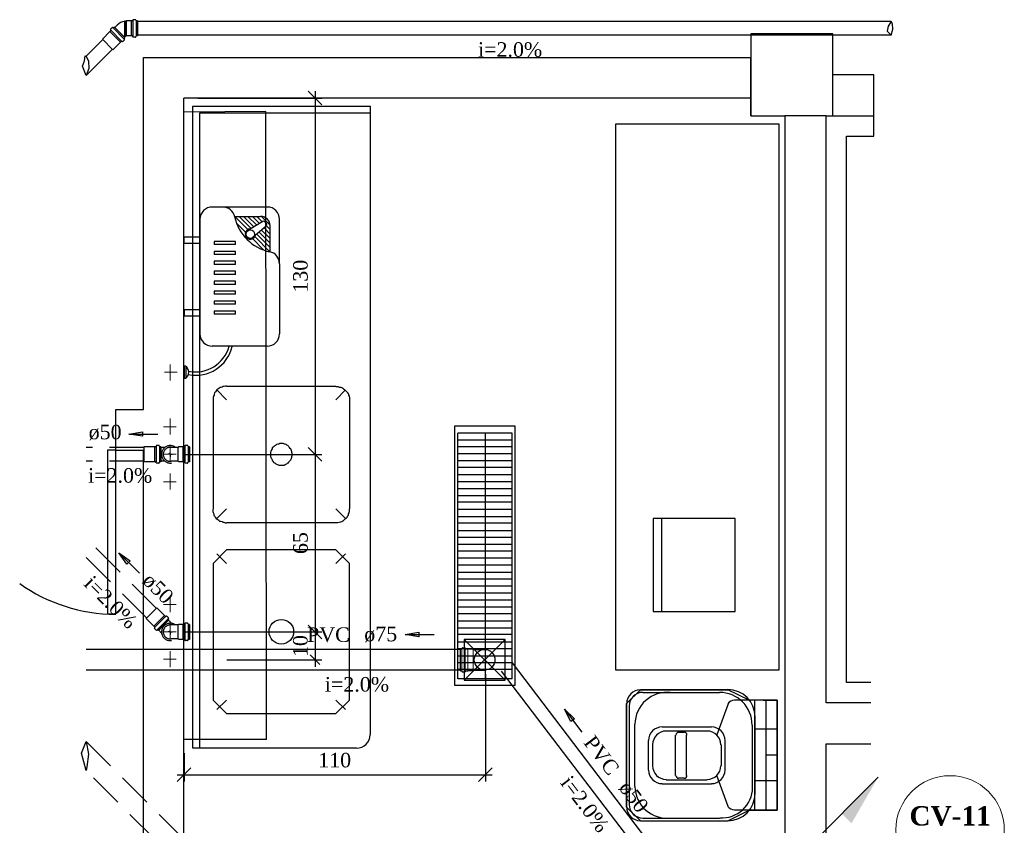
# Model space of a CAD drawing. Header units: millimetres. Extents: x 664 to 730045, y -4 to 80.
# Tile 35 of 78: x 676 to 690, y 53 to 65. Entities that reach past the tile are written whole.
import ezdxf

# ---------------------------------------------------------------- set-up
doc = ezdxf.new("R2010")
doc.units = ezdxf.units.MM
doc.header["$MEASUREMENT"] = 0
doc.linetypes.add('Dashed', pattern=[0.75, 0.5, -0.25])
doc.layers.add('4', color=5, linetype='Continuous')
for name, color, linetype, lineweight in [('CV-Colunas', 7, 'Continuous', 20), ('CV-Indicação coluna', 5, 'Continuous', 20), ('CV-Textos coluna', 7, 'Continuous', 20), ('Simbolos', 1, 'Continuous', 30), ('SIMBOLOS INT', 8, 'Continuous', 5), ('Simbolos_int', 1, 'Continuous', 30), ('TQ-Sentido tubo', 7, 'Continuous', 20), ('TQ-Seção tubo', 1, 'Continuous', 30), ('TQ-Textos tubo', 7, 'Continuous', 20)]:
    doc.layers.add(name, color=color, linetype=linetype, lineweight=lineweight)
doc.styles.add('TimesNewRoman', font='times.ttf')
doc.styles.add('TimesNewRomanN', font='timesbd.ttf')
doc.dimstyles.get("Standard").update_dxf_attribs({"dimtxt": 0.18, "dimasz": 0.18, "dimexe": 0.18, "dimexo": 0.0625, "dimgap": 0.09, "dimtad": 0, "dimtih": 1, "dimtoh": 1, "dimdec": 4, "dimzin": 0, "dimdsep": 46, "dimtxsty": 'Standard', "dimcen": 0.09, "dimadec": 0, "dimazin": 0, "dimtfac": 1, "dimtdec": 4, "dimtofl": 0, "dimtmove": 0, "dimatfit": 3, "dimfxl": 0, "dimtolj": 1, "dimtzin": 0, "dimarcsym": 0})
doc.dimstyles.new('UM_25.000000', dxfattribs={"dimtxt": 0.18, "dimasz": 0.2, "dimexe": 0.1, "dimexo": 0.2, "dimgap": 0, "dimtad": 1, "dimtih": 1, "dimtoh": 1, "dimdec": 1, "dimlfac": 25, "dimzin": 0, "dimdsep": 46, "dimtxsty": 'Standard', "dimblk": 'CLOSED', "dimblk1": 'CLOSED', "dimblk2": 'CLOSED', "dimcen": 0.09, "dimdle": 0.1, "dimadec": 1, "dimazin": 2, "dimtfac": 1, "dimtdec": 4, "dimtofl": 0, "dimtmove": 0, "dimatfit": 3, "dimldrblk": 'CLOSED', "dimfxl": 0, "dimtolj": 1, "dimarcsym": 0})

# ---------------------------------------------------------------- blocks, each defined once
blk = doc.blocks.new('_OBLIQUE')
at = {"color": 0, "linetype": 'ByBlock', "lineweight": -2}
blk.add_line((-0.5, -0.5), (0.5, 0.5), dxfattribs=at)
blk = doc.blocks.new('*D3')
at = {"color": 0, "linetype": 'Continuous', "lineweight": -2}
for p, q in [((680.243, 63.619), (680.243, 58.226)), ((678.533, 63.519), (680.343, 63.519)), ((678.333, 58.326), (680.343, 58.326))]:
    blk.add_line(p, q, dxfattribs=at)
at = {"layer": 'Defpoints', "color": 0}
for p in [(678.333, 63.519), (678.133, 58.326), (680.243, 58.326)]:
    blk.add_point(p, dxfattribs=at)
at = {"color": 0, "lineweight": -2, "xscale": 0.2, "yscale": 0.2, "zscale": 0.2}
for p, rotation in [((680.243, 63.519), 90), ((680.243, 58.326), 270)]:
    blk.add_blockref('_OBLIQUE', p, dxfattribs=dict(at, rotation=rotation))
at = {"color": 7, "insert": (680.031, 60.923), "char_height": 0.2118, "attachment_point": 5, "rotation": 90, "style": 'TimesNewRoman'}
blk.add_mtext('\\A1;130', dxfattribs=at)
blk = doc.blocks.new('*D4')
at = {"color": 0, "linetype": 'Continuous', "lineweight": -2}
for p, q in [((680.243, 58.426), (680.243, 55.637)), ((678.333, 58.326), (680.343, 58.326)), ((678.333, 55.737), (680.343, 55.737))]:
    blk.add_line(p, q, dxfattribs=at)
at = {"layer": 'Defpoints', "color": 0}
for p in [(678.133, 58.326), (678.133, 55.737), (680.243, 55.737)]:
    blk.add_point(p, dxfattribs=at)
at = {"color": 0, "lineweight": -2, "xscale": 0.2, "yscale": 0.2, "zscale": 0.2}
for p, rotation in [((680.243, 58.326), 90), ((680.243, 55.737), 270)]:
    blk.add_blockref('_OBLIQUE', p, dxfattribs=dict(at, rotation=rotation))
at = {"color": 7, "insert": (680.031, 57.032), "char_height": 0.2118, "attachment_point": 5, "rotation": 90, "style": 'TimesNewRoman'}
blk.add_mtext('\\A1;65', dxfattribs=at)
blk = doc.blocks.new('*D5')
at = {"color": 0, "linetype": 'Continuous', "lineweight": -2}
for p, q in [((682.725, 55.12), (682.725, 53.555)), ((678.333, 53.968), (678.333, 53.555)), ((678.233, 53.655), (682.825, 53.655))]:
    blk.add_line(p, q, dxfattribs=at)
at = {"layer": 'Defpoints', "color": 0}
for p in [(682.725, 55.32), (678.333, 54.168), (682.725, 53.655)]:
    blk.add_point(p, dxfattribs=at)
at = {"color": 0, "lineweight": -2, "xscale": 0.2, "yscale": 0.2, "zscale": 0.2, "rotation": 180}
blk.add_blockref('_OBLIQUE', (678.333, 53.655), dxfattribs=at)
at = {"color": 0, "lineweight": -2, "xscale": 0.2, "yscale": 0.2, "zscale": 0.2}
blk.add_blockref('_OBLIQUE', (682.725, 53.655), dxfattribs=at)
at = {"color": 7, "insert": (680.529, 53.867), "char_height": 0.2118, "attachment_point": 5, "rotation": 0.0057, "style": 'TimesNewRoman'}
blk.add_mtext('\\A1;110', dxfattribs=at)

msp = doc.modelspace()

# ---------------------------------------------------------------- hatches: boundary and pattern name
at = {"linetype": 'Continuous'}
msp.add_hatch(color=1, dxfattribs=at).paths.add_polyline_path([(678.2548, 54.1052), (677.7418, 54.1052), (678.2548, 54.1052), (678.2548, 54.1052)])
at = {"layer": 'CV-Colunas', "linetype": 'Continuous'}
msp.add_hatch(color=256, dxfattribs=at).paths.add_polyline_path([(687.9201, 53.0895), (688.0615, 52.948), (688.4505, 53.6198), (687.9201, 53.0895)])

# ---------------------------------------------------------------- linework, layer by layer
at = {"color": 7}
for p, q in [((687.7888, 64.4552), (686.5948, 64.4552)), ((686.5948, 64.4552), (686.5948, 63.4532)), ((687.7888, 63.6602), (687.7888, 64.4552)), ((677.7418, 58.9802), (677.7418, 64.1132)), ((677.7418, 64.1132), (686.5948, 64.1132)), ((686.5948, 63.2612), (686.5948, 64.1132)), ((688.3858, 63.8582), (687.7888, 63.8582)), ((688.3858, 62.9642), (688.3858, 63.8582)), ((687.7888, 63.2612), (687.7888, 63.6602)), ((678.3328, 48.3362), (678.3328, 63.5192)), ((686.5948, 63.5192), (678.3328, 63.5192)), ((686.5948, 63.4532), (686.5948, 63.2612)), ((681.0508, 63.3962), (678.4588, 63.3962)), ((678.4588, 63.3962), (678.4588, 54.0482)), ((681.0508, 63.3002), (678.5578, 63.3002)), ((678.5578, 63.3002), (678.5578, 54.0482)), ((681.0508, 54.2402), (681.0508, 63.3962)), ((686.5948, 63.2612), (687.0898, 63.2612)), ((687.0898, 63.2612), (687.0898, 48.1352)), ((687.6898, 63.2612), (687.0898, 63.2612)), ((687.6898, 54.7022), (687.6898, 63.2612)), ((687.6898, 63.2612), (688.3858, 63.2612)), ((687.9898, 55.0022), (687.9898, 62.9642)), ((687.9898, 62.9642), (688.3858, 62.9642)), ((677.3398, 58.3892), (677.3398, 58.9802)), ((677.3398, 58.9802), (677.7418, 58.9802)), ((683.1178, 58.6352), (682.3258, 58.6352)), ((682.3258, 55.0532), (682.3258, 58.6352)), ((682.7248, 55.0532), (682.7248, 58.6352)), ((683.1178, 55.0532), (683.1178, 58.6352)), ((683.1178, 58.5332), (682.3258, 58.5332)), ((683.1178, 58.4372), (682.3258, 58.4372)), ((677.3398, 58.3892), (677.7418, 58.3892)), ((677.7418, 47.5382), (677.7418, 58.3892)), ((683.1178, 58.3322), (682.3258, 58.3322)), ((683.1178, 58.2302), (682.3258, 58.2302)), ((683.1178, 58.1342), (682.3258, 58.1342)), ((683.1178, 58.0262), (682.3258, 58.0262)), ((683.1178, 57.9272), (682.3258, 57.9272)), ((683.1178, 57.8222), (682.3258, 57.8222)), ((683.1178, 57.7232), (682.3258, 57.7232)), ((683.1178, 57.6272), (682.3258, 57.6272)), ((683.1178, 57.5222), (682.3258, 57.5222)), ((683.1178, 57.4172), (682.3258, 57.4172)), ((683.1178, 57.3212), (682.3258, 57.3212)), ((686.3668, 57.3902), (685.1728, 57.3902)), ((685.1728, 57.3902), (685.1728, 56.0372)), ((685.2898, 57.3902), (685.2898, 56.0372)), ((686.3668, 56.0372), (686.3668, 57.3902)), ((683.1178, 57.2132), (682.3258, 57.2132)), ((683.1178, 57.1142), (682.3258, 57.1142)), ((683.1178, 57.0122), (682.3258, 57.0122)), ((683.1178, 56.9132), (682.3258, 56.9132)), ((683.1178, 56.8142), (682.3258, 56.8142)), ((683.1178, 56.7092), (682.3258, 56.7092)), ((683.1178, 56.6042), (682.3258, 56.6042)), ((683.1178, 56.5082), (682.3258, 56.5082)), ((683.1178, 56.4032), (682.3258, 56.4032)), ((683.1178, 56.3042), (682.3258, 56.3042)), ((683.1178, 56.1992), (682.3258, 56.1992)), ((683.1178, 56.1002), (682.3258, 56.1002)), ((683.1178, 56.0012), (682.3258, 56.0012)), ((685.1728, 56.0372), (686.3668, 56.0372)), ((683.1178, 55.8962), (682.3258, 55.8962)), ((683.1178, 55.7942), (682.3258, 55.7942)), ((683.1178, 55.6982), (682.3258, 55.6982)), ((683.1178, 55.5902), (682.3258, 55.5902)), ((682.4158, 55.0352), (683.0128, 55.6262)), ((683.0128, 55.0352), (682.4158, 55.6262)), ((683.1178, 55.4912), (682.3258, 55.4912)), ((683.1178, 55.3862), (682.3258, 55.3862)), ((683.1178, 55.2872), (682.3258, 55.2872)), ((683.1178, 55.1912), (682.3258, 55.1912)), ((683.1178, 55.0532), (682.3258, 55.0532)), ((688.3448, 55.0022), (687.9898, 55.0022)), ((684.9838, 54.8942), (686.2588, 54.8942)), ((685.0198, 54.8552), (686.1358, 54.8552)), ((684.7798, 53.9402), (684.7798, 54.6932)), ((686.2618, 54.6872), (686.0998, 54.2372)), ((686.5708, 54.7412), (686.3578, 54.7412)), ((686.7718, 54.7412), (686.5708, 54.7412)), ((686.6548, 53.1392), (686.6548, 54.7412)), ((686.7718, 54.7412), (686.9758, 54.7412)), ((686.8168, 53.1392), (686.8168, 54.7412)), ((686.9758, 54.7412), (686.9758, 53.1392)), ((686.9758, 54.7412), (686.9758, 54.3182)), ((688.3448, 54.7022), (687.6898, 54.7022)), ((684.8248, 53.9402), (684.8248, 54.6572)), ((684.9058, 53.9402), (684.9058, 54.3932)), ((686.6548, 54.4982), (686.6548, 53.3822)), ((685.3018, 54.3542), (686.0188, 54.3542)), ((685.3618, 54.2972), (685.9588, 54.2972)), ((685.6228, 54.2732), (685.5418, 54.2732)), ((686.6128, 54.3782), (686.6128, 53.4632)), ((686.9758, 54.3182), (686.6548, 54.3182)), ((685.1008, 53.9402), (685.1008, 54.1532)), ((685.4968, 53.6432), (685.4968, 54.2342)), ((685.6588, 53.6432), (685.6588, 54.2342)), ((686.2138, 54.1532), (686.2138, 53.7242)), ((687.6898, 54.1052), (688.3448, 54.1052)), ((687.6898, 48.1352), (687.6898, 54.1052)), ((678.4588, 54.0482), (680.8468, 54.0482)), ((685.1638, 53.9402), (685.1638, 54.0932)), ((686.1598, 54.0932), (686.1598, 53.7872)), ((684.7798, 53.1842), (684.7798, 53.9402)), ((684.8248, 53.2232), (684.8248, 53.9402)), ((684.9058, 53.4842), (684.9058, 53.9402)), ((685.1008, 53.7242), (685.1008, 53.9402)), ((685.1638, 53.7872), (685.1638, 53.9402)), ((686.9758, 53.9402), (686.8168, 53.9402)), ((685.3618, 53.5832), (685.9588, 53.5832)), ((685.6228, 53.6042), (685.5418, 53.6042)), ((686.2618, 53.1902), (686.0998, 53.6432)), ((686.9758, 53.5652), (686.6548, 53.5652)), ((686.9758, 53.1392), (686.9758, 53.5652)), ((685.3018, 53.5232), (686.0188, 53.5232)), ((686.4958, 53.1392), (686.3578, 53.1392)), ((686.9758, 53.1392), (686.4958, 53.1392)), ((686.9758, 53.1392), (686.5708, 53.1392)), ((684.9838, 52.9832), (686.2588, 52.9832)), ((685.0198, 53.0222), (686.1358, 53.0222))]:
    msp.add_line(p, q, dxfattribs=at)
at = {"color": 7, "linetype": 'Continuous'}
for p, q in [((679.5268, 63.3242), (678.3328, 63.3152)), ((679.5358, 54.1682), (679.5268, 63.3242)), ((679.5358, 54.1682), (678.3328, 54.1682))]:
    msp.add_line(p, q, dxfattribs=at)
at = {"color": 8}
for p, q in [((678.7448, 61.9322), (679.5458, 61.9322)), ((678.5648, 61.7522), (678.5648, 60.0812)), ((679.0718, 61.7942), (679.4498, 61.7942)), ((679.2608, 61.6022), (679.0718, 61.7912)), ((679.3118, 61.6172), (679.1348, 61.7942)), ((679.3508, 61.6442), (679.1978, 61.7942)), ((679.3928, 61.6682), (679.2638, 61.7942)), ((679.4798, 61.7222), (679.2638, 61.5902)), ((679.4318, 61.6922), (679.3298, 61.7942)), ((679.4738, 61.7162), (679.3958, 61.7942)), ((679.5878, 61.6682), (679.4618, 61.7942)), ((679.5098, 61.7162), (679.5338, 61.6802)), ((679.7258, 61.1042), (679.7258, 61.7522)), ((679.2308, 61.5662), (679.0988, 61.6982)), ((679.5308, 61.6502), (679.3358, 61.4882)), ((679.5878, 61.4042), (679.4288, 61.5662)), ((679.5878, 61.4702), (679.4648, 61.5962)), ((679.5878, 61.5362), (679.5008, 61.6262)), ((679.5878, 61.6022), (679.5338, 61.6562)), ((679.5878, 61.2782), (679.5878, 61.6562)), ((678.5648, 61.4942), (678.3338, 61.4942)), ((678.3338, 61.4012), (678.3338, 61.4942)), ((678.5648, 61.4012), (678.5648, 61.4942)), ((678.7718, 61.4282), (678.7718, 61.3832)), ((679.0838, 61.4282), (678.7718, 61.4282)), ((679.0838, 61.3832), (679.0838, 61.4282)), ((679.4918, 61.3052), (679.3298, 61.4702)), ((679.5848, 61.2782), (679.3658, 61.5002)), ((679.5878, 61.3412), (679.3928, 61.5362)), ((678.5648, 61.4012), (678.3338, 61.4012)), ((679.0838, 61.3832), (678.7718, 61.3832)), ((678.7718, 61.2842), (678.7718, 61.2392)), ((679.0838, 61.2842), (678.7718, 61.2842)), ((679.0838, 61.2392), (679.0838, 61.2842)), ((679.0838, 61.2392), (678.7718, 61.2392)), ((678.7718, 61.1402), (678.7718, 61.0922)), ((679.0838, 61.1402), (678.7718, 61.1402)), ((679.0838, 61.0922), (679.0838, 61.1402)), ((679.0838, 61.0922), (678.7718, 61.0922)), ((678.7718, 60.9962), (678.7718, 60.9482)), ((679.0838, 60.9962), (678.7718, 60.9962)), ((679.0838, 60.9482), (679.0838, 60.9962)), ((679.7258, 61.1042), (679.7258, 60.0812)), ((679.0838, 60.9482), (678.7718, 60.9482)), ((678.7718, 60.8492), (678.7718, 60.8042)), ((679.0838, 60.8492), (678.7718, 60.8492)), ((679.0838, 60.8042), (679.0838, 60.8492)), ((679.0838, 60.8042), (678.7718, 60.8042)), ((678.7718, 60.7052), (678.7718, 60.6602)), ((679.0838, 60.7052), (678.7718, 60.7052)), ((679.0838, 60.6602), (679.0838, 60.7052)), ((679.0838, 60.6602), (678.7718, 60.6602)), ((678.7718, 60.5582), (678.7718, 60.5132)), ((679.0838, 60.5582), (678.7718, 60.5582)), ((679.0838, 60.5132), (679.0838, 60.5582)), ((678.5648, 60.4322), (678.3338, 60.4322)), ((678.3338, 60.4322), (678.3338, 60.3392)), ((678.5648, 60.4322), (678.5648, 60.3392)), ((679.0838, 60.5132), (678.7718, 60.5132)), ((678.5648, 60.3392), (678.3338, 60.3392)), ((678.7718, 60.4142), (678.7718, 60.3692)), ((679.0838, 60.4142), (678.7718, 60.4142)), ((679.0838, 60.3692), (678.7718, 60.3692)), ((679.0838, 60.3692), (679.0838, 60.4142)), ((679.5458, 59.9012), (678.7448, 59.9012)), ((678.3578, 59.6132), (678.3338, 59.6132)), ((678.3338, 59.6132), (678.3338, 59.4332)), ((678.3578, 59.6132), (678.3578, 59.4332)), ((678.3578, 59.6132), (678.3578, 59.4332)), ((678.3578, 59.4332), (678.3338, 59.4332)), ((678.9538, 59.3222), (680.5468, 59.3222)), ((678.9538, 59.1212), (678.8098, 59.2652)), ((680.5468, 59.1212), (680.6848, 59.2652)), ((678.7558, 59.1212), (678.7558, 57.5312)), ((680.7448, 59.1212), (680.7448, 57.5312)), ((678.9538, 57.5312), (678.8098, 57.3902)), ((680.5468, 57.5312), (680.6848, 57.3902)), ((678.9538, 57.3302), (680.5468, 57.3302)), ((678.9538, 56.7332), (678.8098, 56.8772)), ((680.5468, 56.7332), (680.6848, 56.8772)), ((678.9538, 54.7412), (678.8098, 54.6062)), ((680.5468, 54.7412), (680.6848, 54.6062))]:
    msp.add_line(p, q, dxfattribs=at)
at = {"linetype": 'Continuous'}
for p, q in [((680.2426, 55.8372), (680.2426, 55.2307)), ((678.3328, 55.7372), (680.3426, 55.7372)), ((680.1719, 55.8079), (680.3133, 55.6665)), ((680.1719, 55.4014), (680.3133, 55.26)), ((678.9558, 55.3307), (680.3426, 55.3307))]:
    msp.add_line(p, q, dxfattribs=at)
at = {"color": 7}
for points in [[(687.0088, 55.1822), (687.0088, 63.1412), (684.6208, 63.1412), (684.6208, 55.1822), (687.0088, 55.1822)], [(677.3398, 58.3892), (677.2168, 58.3892), (677.2168, 56.0012), (677.3398, 56.0012), (677.3398, 58.3892)]]:
    msp.add_lwpolyline(points, close=True, dxfattribs=at)
at = {"color": 8}
for points in [[(678.9538, 59.3222), (678.9388, 59.3222), (678.9178, 59.3162), (678.9028, 59.3132), (678.8878, 59.3042), (678.8698, 59.3012), (678.8548, 59.2982), (678.8398, 59.2862), (678.8278, 59.2742), (678.8098, 59.2652), (678.8038, 59.2502), (678.7918, 59.2382), (678.7798, 59.2202), (678.7738, 59.2052), (678.7708, 59.1902), (678.7618, 59.1722), (678.7588, 59.1572), (678.7558, 59.1362), (678.7558, 59.1212)], [(680.5468, 59.3162), (680.5618, 59.3162), (680.5768, 59.3162), (680.5948, 59.3072), (680.6188, 59.3042), (680.6338, 59.3012), (680.6488, 59.2892), (680.6578, 59.2832), (680.6728, 59.2712), (680.6848, 59.2562), (680.7028, 59.2442), (680.7148, 59.2292), (680.7178, 59.2202), (680.7298, 59.2052), (680.7328, 59.1872), (680.7388, 59.1722), (680.7448, 59.1482), (680.7448, 59.1332), (680.7448, 59.1152)], [(679.8328, 58.1882), (679.8448, 58.2002), (679.8568, 58.2032), (679.8628, 58.2152), (679.8718, 58.2242), (679.8778, 58.2362), (679.8898, 58.2482), (679.8928, 58.2542), (679.9018, 58.2722), (679.9048, 58.2812), (679.9048, 58.2962), (679.9078, 58.3082), (679.9078, 58.3232), (679.9078, 58.3412), (679.9048, 58.3472), (679.9048, 58.3652), (679.9018, 58.3772), (679.8928, 58.3922), (679.8898, 58.4042), (679.8778, 58.4132), (679.8718, 58.4252), (679.8628, 58.4372), (679.8568, 58.4432), (679.8448, 58.4552), (679.8328, 58.4612), (679.8238, 58.4672), (679.8088, 58.4732), (679.7968, 58.4762), (679.7788, 58.4852), (679.7668, 58.4852), (679.7518, 58.4852), (679.7368, 58.4852), (679.7278, 58.4852), (679.7128, 58.4762), (679.7008, 58.4732), (679.6828, 58.4672), (679.6708, 58.4612), (679.6648, 58.4552), (679.6528, 58.4432), (679.6408, 58.4402), (679.6318, 58.4282), (679.6198, 58.4192), (679.6168, 58.4042), (679.6078, 58.3922), (679.6048, 58.3802), (679.5988, 58.3652), (679.5928, 58.3562), (679.5928, 58.3412), (679.5928, 58.3232), (679.5928, 58.3112), (679.5928, 58.2962), (679.5988, 58.2842), (679.6048, 58.2722), (679.6078, 58.2632), (679.6168, 58.2482), (679.6198, 58.2362), (679.6318, 58.2242), (679.6348, 58.2152), (679.6468, 58.2032), (679.6558, 58.2002), (679.6708, 58.1882), (679.6828, 58.1822), (679.6948, 58.1762), (679.7128, 58.1702), (679.7188, 58.1702), (679.7368, 58.1672), (679.7518, 58.1672), (679.7638, 58.1672), (679.7788, 58.1702), (679.7908, 58.1702), (679.8088, 58.1762), (679.8148, 58.1822), (679.8328, 58.1882)], [(678.9538, 57.3242), (678.9388, 57.3242), (678.9178, 57.3302), (678.9028, 57.3332), (678.8878, 57.3422), (678.8698, 57.3452), (678.8548, 57.3482), (678.8398, 57.3602), (678.8278, 57.3722), (678.8098, 57.3812), (678.8038, 57.3962), (678.7918, 57.4082), (678.7798, 57.4262), (678.7738, 57.4412), (678.7708, 57.4562), (678.7618, 57.4742), (678.7588, 57.4892), (678.7558, 57.5102), (678.7558, 57.5252)], [(680.5468, 57.3302), (680.5618, 57.3302), (680.5768, 57.3302), (680.5948, 57.3392), (680.6188, 57.3422), (680.6338, 57.3452), (680.6488, 57.3572), (680.6578, 57.3632), (680.6728, 57.3752), (680.6848, 57.3902), (680.7028, 57.4022), (680.7148, 57.4172), (680.7178, 57.4262), (680.7298, 57.4412), (680.7328, 57.4592), (680.7388, 57.4742), (680.7448, 57.4982), (680.7448, 57.5132), (680.7448, 57.5312)], [(678.7558, 56.7332), (678.7558, 54.7412), (678.9538, 54.5462), (678.9538, 54.5462), (680.5468, 54.5462), (680.7448, 54.7412), (680.7448, 54.7412), (680.7448, 56.7332), (680.5468, 56.9342), (680.5468, 56.9342), (678.9538, 56.9342), (678.7558, 56.7332), (678.7558, 56.7332)]]:
    msp.add_lwpolyline(points, dxfattribs=at)
at = {"color": 7}
for points in [[(683.1538, 54.9572), (682.2778, 54.9572), (682.2778, 58.7432), (683.1538, 58.7432), (683.1538, 54.9572)], [(682.4158, 55.0352), (683.0128, 55.0352), (683.0128, 55.6262), (682.4158, 55.6262), (682.4158, 55.0352)], [(686.9758, 54.7412), (686.5708, 54.7412), (686.2588, 54.8942), (686.2588, 54.8942), (684.9838, 54.8942), (684.7798, 54.6932), (684.7798, 54.6932), (684.7798, 53.1842), (684.9838, 52.9832), (684.9838, 52.9832), (686.2588, 52.9832), (686.5708, 53.1392), (686.5708, 53.1392), (686.9758, 53.1392), (686.9758, 54.7412)]]:
    msp.add_lwpolyline(points, dxfattribs=at)
at = {"color": 8}
for centre, radius in [((679.2998, 61.5362), 0.0626), ((679.7518, 55.7402), 0.1791)]:
    msp.add_circle(centre, radius, dxfattribs=at)
for centre, radius, start, end in [((678.7448, 61.7522), 0.1792, 90, 180), ((678.8978, 61.7522), 0.1792, 12.1871, 90), ((679.5458, 61.7522), 0.1792, 0.00002, 90), ((679.7258, 61.9322), 0.6696, 192.187, 257.813), ((679.4498, 61.6562), 0.1386, 0.00012, 90), ((679.4918, 61.7042), 0.0209, 35.5808, 121.228), ((679.2998, 61.5362), 0.0753, 87.1899, 343.973), ((679.5188, 61.6682), 0.0209, 309.934, 35.5808), ((679.5458, 61.1042), 0.1792, 0.00009, 77.813), ((678.7448, 60.0812), 0.1792, 180, 270), ((679.5458, 60.0812), 0.1792, 270, 0.00002), ((678.5048, 60.0242), 0.5459, 258.736, 346.871), ((678.5018, 60.0332), 0.5059, 258.507, 345.002), ((678.2918, 59.5232), 0.1101, 305.493, 54.507)]:
    msp.add_arc(centre, radius, start, end, dxfattribs=at)
at = {"color": 7}
for centre, radius, start, end in [((677.3308, 58.3802), 2.3844, 234.262, 270.067), ((684.9838, 54.6932), 0.199, 90, 180), ((685.0198, 54.6572), 0.199, 90, 180), ((685.3768, 54.3842), 0.4724, 84.5245, 178.961), ((686.1358, 54.3782), 0.4776, 0, 90), ((686.2588, 54.4982), 0.398, 0, 90), ((686.3578, 54.6212), 0.1194, 90, 144.683), ((685.3018, 54.1532), 0.199, 90, 180), ((685.3618, 54.0932), 0.199, 90, 180), ((685.5418, 54.2342), 0.0398, 90, 180), ((685.6228, 54.2342), 0.0398, 0, 90), ((685.9588, 54.0932), 0.199, 0, 90), ((686.0188, 54.1532), 0.199, 0, 90), ((680.8468, 54.2402), 0.199, 270.001, 0.00088), ((685.3018, 53.7242), 0.199, 180, 270), ((685.3618, 53.7872), 0.199, 180, 270), ((685.9588, 53.7872), 0.199, 270, 0), ((686.0188, 53.7242), 0.199, 270, 0), ((685.5418, 53.6432), 0.0398, 180, 270), ((685.6228, 53.6432), 0.0398, 270, 0), ((685.3768, 53.4932), 0.4724, 181.039, 275.476), ((686.1748, 53.4722), 0.4451, 265.8, 359.221), ((686.2588, 53.3822), 0.398, 270, 0), ((684.9838, 53.1842), 0.199, 180, 270), ((685.0198, 53.2232), 0.199, 180, 270), ((686.3578, 53.2622), 0.1194, 215.317, 270)]:
    msp.add_arc(centre, radius, start, end, dxfattribs=at)
at = {"layer": '4', "color": 1}
for p, q in [((688.6373, 64.6352), (688.5967, 64.5674)), ((688.6603, 64.6004), (688.6373, 64.6352)), ((688.6654, 64.5241), (688.6603, 64.6004)), ((688.5967, 64.5674), (688.5789, 64.4936)), ((688.5789, 64.4936), (688.6373, 64.4352)), ((688.6373, 64.4352), (688.6654, 64.5241)), ((676.8547, 63.9844), (676.8851, 64.0618)), ((676.8851, 64.0618), (676.8906, 64.1337)), ((676.8906, 64.1337), (676.9068, 64.1299)), ((676.9068, 64.1299), (676.9431, 64.0563)), ((676.9431, 64.0563), (676.9459, 63.9485)), ((676.9068, 63.847), (676.8547, 63.9844)), ((676.9459, 63.9485), (676.9068, 63.847))]:
    msp.add_line(p, q, dxfattribs=at)
at = {"layer": '4', "color": 1, "linetype": 'Dashed'}
for p, q in [((676.8387, 53.9713), (676.9068, 54.1394)), ((676.9068, 54.1394), (676.9399, 53.9558)), ((676.9068, 53.7152), (676.8387, 53.9713)), ((676.9399, 53.9558), (676.9166, 53.7688)), ((676.9166, 53.7688), (676.9068, 53.7152))]:
    msp.add_line(p, q, dxfattribs=at)
at = {"layer": 'CV-Colunas', "linetype": 'Continuous'}
msp.add_line((687.3898, 52.5591), (688.4505, 53.6198), dxfattribs=at)
at = {"layer": 'CV-Indicação coluna'}
msp.add_circle((689.4984, 52.8515), 0.79, dxfattribs=at)
at = {"layer": 'Simbolos'}
for p, q in [((677.3586, 64.5842), (677.3236, 64.5482)), ((677.4666, 64.6362), (677.4676, 64.6422)), ((677.4786, 64.6422), (677.4676, 64.6422)), ((677.4796, 64.6362), (677.4786, 64.6422)), ((677.4896, 64.6362), (677.4796, 64.6362)), ((677.4966, 64.6442), (677.4896, 64.6362)), ((677.5646, 64.6442), (677.4966, 64.6442)), ((677.5836, 64.6442), (677.5646, 64.6442)), ((677.5886, 64.6592), (677.5876, 64.6482)), ((677.6276, 64.6622), (677.5926, 64.6622)), ((677.6316, 64.6592), (677.6346, 64.6472)), ((677.6556, 64.6442), (677.6386, 64.6442)), ((677.6556, 64.6442), (677.6556, 64.4262)), ((677.253, 64.4888), (677.1427, 64.3785)), ((677.2537, 64.4895), (677.253, 64.4888)), ((677.2671, 64.5029), (677.2537, 64.4895)), ((677.26, 64.5171), (677.2671, 64.5086)), ((677.2855, 64.5467), (677.2607, 64.522)), ((677.2904, 64.5475), (677.3011, 64.5411)), ((677.318, 64.5538), (677.306, 64.5418)), ((677.318, 64.5538), (677.4722, 64.3997)), ((677.4071, 64.3346), (677.2968, 64.2243)), ((677.4078, 64.3353), (677.4071, 64.3346)), ((677.4213, 64.3488), (677.4078, 64.3353)), ((677.4354, 64.3417), (677.4269, 64.3488)), ((677.4651, 64.3671), (677.4404, 64.3424)), ((677.4658, 64.3721), (677.4594, 64.3827)), ((677.4722, 64.3997), (677.4602, 64.3877)), ((677.4896, 64.4282), (677.4666, 64.4052)), ((677.4966, 64.4262), (677.4956, 64.4282)), ((677.5646, 64.4262), (677.4966, 64.4262)), ((677.5836, 64.4262), (677.5646, 64.4262)), ((677.5886, 64.4112), (677.5876, 64.4222)), ((677.6276, 64.4082), (677.5926, 64.4082)), ((677.6316, 64.4112), (677.6346, 64.4232)), ((677.6556, 64.4262), (677.6386, 64.4262))]:
    msp.add_line(p, q, dxfattribs=at)
at = {"layer": 'Simbolos', "linetype": 'Dashed'}
for p, q in [((677.9038, 58.4352), (677.7478, 58.4352)), ((677.9048, 58.4352), (677.9038, 58.4352)), ((677.9238, 58.4352), (677.9048, 58.4352)), ((677.9288, 58.4502), (677.9278, 58.4392)), ((677.9678, 58.4532), (677.9328, 58.4532)), ((677.9718, 58.4502), (677.9748, 58.4382)), ((677.9958, 58.4352), (677.9788, 58.4352)), ((677.9958, 58.4352), (677.9958, 58.2172)), ((678.0558, 58.4272), (677.9958, 58.4272)), ((678.2468, 58.4272), (678.1458, 58.4272)), ((678.2538, 58.4352), (678.2468, 58.4272)), ((678.3208, 58.4352), (678.2538, 58.4352)), ((678.3218, 58.4352), (678.3208, 58.4352)), ((678.3408, 58.4352), (678.3218, 58.4352)), ((678.3458, 58.4502), (678.3448, 58.4392)), ((678.3848, 58.4532), (678.3498, 58.4532)), ((678.3888, 58.4502), (678.3918, 58.4382)), ((678.4128, 58.4352), (678.3958, 58.4352)), ((678.4128, 58.4352), (678.4128, 58.2172)), ((677.9038, 58.2172), (677.7478, 58.2172)), ((677.9048, 58.2172), (677.9038, 58.2172)), ((677.9238, 58.2172), (677.9048, 58.2172)), ((677.9288, 58.2022), (677.9278, 58.2132)), ((677.9678, 58.1992), (677.9328, 58.1992)), ((677.9718, 58.2022), (677.9748, 58.2142)), ((677.9958, 58.2172), (677.9788, 58.2172)), ((678.0558, 58.2252), (677.9958, 58.2252)), ((678.2468, 58.2252), (678.1458, 58.2252)), ((678.2538, 58.2172), (678.2468, 58.2252)), ((678.3208, 58.2172), (678.2538, 58.2172)), ((678.3218, 58.2172), (678.3208, 58.2172)), ((678.3408, 58.2172), (678.3218, 58.2172)), ((678.3458, 58.2022), (678.3448, 58.2132)), ((678.3848, 58.1992), (678.3498, 58.1992)), ((678.3888, 58.2022), (678.3918, 58.2142)), ((678.4128, 58.2172), (678.3958, 58.2172)), ((678.0478, 55.9763), (677.9375, 56.0866)), ((678.0485, 55.9756), (678.0478, 55.9763)), ((678.062, 55.9622), (678.0485, 55.9756)), ((678.0761, 55.9693), (678.0676, 55.9622)), ((678.1058, 55.9438), (678.0811, 55.9686)), ((677.8937, 55.8222), (677.7834, 55.9325)), ((678.1129, 55.9113), (677.9587, 55.7571)), ((678.1065, 55.9389), (678.1001, 55.9283)), ((678.1129, 55.9113), (678.1009, 55.9233)), ((678.1498, 55.8632), (678.1078, 55.9062)), ((678.2468, 55.8382), (678.1458, 55.8382)), ((678.2538, 55.8462), (678.2468, 55.8382)), ((678.3208, 55.8462), (678.2538, 55.8462)), ((678.3218, 55.8462), (678.3208, 55.8462)), ((678.3408, 55.8462), (678.3218, 55.8462)), ((678.3458, 55.8612), (678.3448, 55.8502)), ((678.3848, 55.8642), (678.3498, 55.8642)), ((678.3888, 55.8612), (678.3918, 55.8492)), ((678.4128, 55.8462), (678.3958, 55.8462)), ((678.4128, 55.8462), (678.4128, 55.6282)), ((677.8944, 55.8215), (677.8937, 55.8222)), ((677.9078, 55.808), (677.8944, 55.8215)), ((677.9007, 55.7939), (677.9078, 55.8024)), ((677.9262, 55.7642), (677.9015, 55.789)), ((677.9311, 55.7635), (677.9418, 55.7699)), ((677.9587, 55.7571), (677.9467, 55.7692)), ((678.0068, 55.7202), (677.9638, 55.7622)), ((678.2468, 55.6362), (678.1458, 55.6362)), ((678.2538, 55.6282), (678.2468, 55.6362)), ((678.3208, 55.6282), (678.2538, 55.6282)), ((678.3218, 55.6282), (678.3208, 55.6282)), ((678.3408, 55.6282), (678.3218, 55.6282)), ((678.3458, 55.6132), (678.3448, 55.6242)), ((678.3848, 55.6102), (678.3498, 55.6102)), ((678.3888, 55.6132), (678.3918, 55.6252)), ((678.4128, 55.6282), (678.3958, 55.6282))]:
    msp.add_line(p, q, dxfattribs=at)
at = {"layer": 'Simbolos', "color": 1}
for p, q in [((682.3623, 55.1717), (682.3623, 55.4897)), ((682.3623, 55.4897), (682.3803, 55.4897)), ((682.3843, 55.4927), (682.3873, 55.5047)), ((682.3913, 55.5077), (682.4263, 55.5077)), ((682.4313, 55.4937), (682.4303, 55.5047)), ((682.4353, 55.4897), (682.4693, 55.4897)), ((682.4693, 55.4897), (682.4703, 55.4887)), ((682.4703, 55.4887), (682.5413, 55.4887)), ((682.5413, 55.4887), (682.5483, 55.4817)), ((682.5483, 55.4817), (682.7143, 55.4817)), ((682.3623, 55.1717), (682.3803, 55.1717)), ((682.3843, 55.1687), (682.3873, 55.1567)), ((682.3913, 55.1537), (682.4263, 55.1537)), ((682.4313, 55.1677), (682.4303, 55.1567)), ((682.4353, 55.1717), (682.4693, 55.1717)), ((682.4693, 55.1717), (682.4703, 55.1727)), ((682.4703, 55.1727), (682.5413, 55.1727)), ((682.5413, 55.1727), (682.5483, 55.1797)), ((682.5483, 55.1797), (682.7143, 55.1797))]:
    msp.add_line(p, q, dxfattribs=at)
msp.add_circle((682.7143, 55.3307), 0.151, dxfattribs=at)
at = {"layer": 'Simbolos'}
for centre, radius, start, end in [((677.4916, 64.4492), 0.1893, 97.6023, 134.556), ((677.5836, 64.6482), 0.004, 270, 355), ((677.5926, 64.6582), 0.004, 90, 175), ((677.6276, 64.6582), 0.004, 15, 90), ((677.6386, 64.6482), 0.004, 195, 270), ((677.2636, 64.5192), 0.004, 135, 220), ((677.2643, 64.5057), 0.004, 315, 40), ((677.2883, 64.5439), 0.004, 60, 135), ((677.3032, 64.5446), 0.004, 240, 315), ((677.4241, 64.3459), 0.004, 50, 135), ((677.4375, 64.3452), 0.004, 230, 315), ((677.463, 64.3848), 0.004, 135, 210), ((677.4623, 64.37), 0.004, 315, 30), ((677.4926, 64.4252), 0.004, 45, 135), ((677.5836, 64.4222), 0.004, 5, 90), ((677.5926, 64.4122), 0.004, 185, 270), ((677.6276, 64.4122), 0.004, 270, 345), ((677.6386, 64.4222), 0.004, 90, 165)]:
    msp.add_arc(centre, radius, start, end, dxfattribs=at)
at = {"layer": 'Simbolos', "linetype": 'Dashed'}
for centre, radius, start, end in [((677.9238, 58.4392), 0.004, 270, 355), ((677.9328, 58.4492), 0.004, 90, 175), ((677.9678, 58.4492), 0.004, 15, 90), ((677.9788, 58.4392), 0.004, 195, 270), ((678.1328, 58.3262), 0.1022, 82.8263, 277.174), ((678.3408, 58.4392), 0.004, 270, 355), ((678.3498, 58.4492), 0.004, 90, 175), ((678.3848, 58.4492), 0.004, 15, 90), ((678.3958, 58.4392), 0.004, 195, 270), ((677.9238, 58.2132), 0.004, 5.00001, 90), ((677.9328, 58.2032), 0.004, 185, 270), ((677.9678, 58.2032), 0.004, 270, 345), ((677.9788, 58.2132), 0.004, 90, 165), ((678.3408, 58.2132), 0.004, 5, 90), ((678.3498, 58.2032), 0.004, 185, 270), ((678.3848, 58.2032), 0.004, 270, 345), ((678.3958, 58.2132), 0.004, 90, 165), ((678.0782, 55.9657), 0.004, 45.0001, 130), ((678.1328, 55.7372), 0.1022, 82.8264, 277.174), ((678.0648, 55.965), 0.004, 225, 310), ((678.1037, 55.9261), 0.004, 150, 225), ((678.103, 55.941), 0.004, 330, 45.0001), ((678.3408, 55.8502), 0.004, 270, 355), ((678.3498, 55.8602), 0.004, 90.0001, 175), ((678.3848, 55.8602), 0.004, 15.0001, 90.0001), ((678.3958, 55.8502), 0.004, 195, 270), ((677.9043, 55.7918), 0.004, 140, 225), ((677.905, 55.8052), 0.004, 320, 45.0001), ((677.929, 55.767), 0.004, 225, 300), ((677.9439, 55.7663), 0.004, 45.0001, 120), ((678.3408, 55.6242), 0.004, 5.00006, 90.0001), ((678.3498, 55.6142), 0.004, 185, 270), ((678.3848, 55.6142), 0.004, 270, 345), ((678.3958, 55.6242), 0.004, 90.0001, 165)]:
    msp.add_arc(centre, radius, start, end, dxfattribs=at)
at = {"layer": 'Simbolos', "color": 1}
for centre, start, end in [((682.3803, 55.4937), 270, 345), ((682.3913, 55.5037), 90, 165), ((682.4263, 55.5037), 5.00001, 90), ((682.4353, 55.4937), 185, 270), ((682.3803, 55.1677), 15, 90), ((682.3913, 55.1577), 195, 270), ((682.4263, 55.1577), 270, 355), ((682.4353, 55.1677), 90, 175)]:
    msp.add_arc(centre, 0.004, start, end, dxfattribs=at)
at = {"layer": 'SIMBOLOS INT', "linetype": 'Continuous'}
for p, q in [((678.1328, 59.5232), (678.1328, 59.6342)), ((678.1328, 59.6342), (678.1328, 59.4002)), ((678.1328, 59.5232), (678.0488, 59.5232)), ((678.0488, 59.5232), (678.2318, 59.5232)), ((678.1328, 58.6142), (678.1328, 58.8482)), ((678.2168, 58.7252), (678.0338, 58.7252)), ((678.1328, 58.7252), (678.1328, 58.6142)), ((678.1328, 58.7252), (678.2168, 58.7252)), ((678.1328, 57.8132), (678.1328, 58.0472)), ((678.2168, 57.9272), (678.0338, 57.9272)), ((678.1328, 57.9272), (678.1328, 57.8132)), ((678.1328, 57.9272), (678.2168, 57.9272)), ((678.1328, 56.0252), (678.1328, 56.2592)), ((678.1328, 55.2242), (678.1328, 55.4582)), ((678.2168, 55.3382), (678.0338, 55.3382)), ((678.1328, 55.3382), (678.1328, 55.2242)), ((678.1328, 55.3382), (678.2168, 55.3382))]:
    msp.add_line(p, q, dxfattribs=at)
at = {"layer": 'SIMBOLOS INT', "linetype": 'Dashed'}
for p, q in [((678.1328, 58.2152), (678.1328, 58.4492)), ((678.2168, 58.3262), (678.0338, 58.3262)), ((678.1328, 58.3262), (678.1328, 58.2152)), ((678.1328, 58.3262), (678.2168, 58.3262)), ((678.2168, 56.1362), (678.0338, 56.1362)), ((678.1328, 56.1362), (678.1328, 56.0252)), ((678.1328, 56.1362), (678.2168, 56.1362)), ((678.1328, 55.6262), (678.1328, 55.8602)), ((678.2168, 55.7372), (678.0338, 55.7372)), ((678.1328, 55.7372), (678.1328, 55.6262)), ((678.1328, 55.7372), (678.2168, 55.7372))]:
    msp.add_line(p, q, dxfattribs=at)
at = {"layer": 'SIMBOLOS INT', "color": 1}
for p, q in [((682.3833, 55.1717), (682.3833, 55.4897)), ((682.4313, 55.1717), (682.4313, 55.4897)), ((682.4693, 55.4897), (682.4693, 55.1717)), ((682.5483, 55.4817), (682.5483, 55.1797))]:
    msp.add_line(p, q, dxfattribs=at)
at = {"layer": 'Simbolos_int'}
for p, q in [((677.4666, 64.6362), (677.4666, 64.4052)), ((677.4796, 64.6362), (677.4796, 64.4172)), ((677.4896, 64.6362), (677.4896, 64.4282)), ((677.5646, 64.6442), (677.5646, 64.4262)), ((677.5876, 64.6442), (677.5876, 64.4262)), ((677.6356, 64.6442), (677.6356, 64.4262)), ((677.2537, 64.4895), (677.4078, 64.3353)), ((677.2692, 64.505), (677.4234, 64.3509)), ((677.3039, 64.5397), (677.458, 64.3855)), ((677.4666, 64.4052), (677.3236, 64.5482)), ((677.1427, 64.3785), (677.2968, 64.2243))]:
    msp.add_line(p, q, dxfattribs=at)
at = {"layer": 'Simbolos_int', "linetype": 'Dashed'}
for p, q in [((677.7478, 58.4352), (677.7478, 58.2172)), ((677.9048, 58.4352), (677.9048, 58.2172)), ((677.9268, 58.4352), (677.9268, 58.2172)), ((677.9758, 58.4352), (677.9758, 58.2172)), ((677.9958, 58.4272), (677.9958, 58.2252)), ((678.2468, 58.2252), (678.2468, 58.4272)), ((678.3218, 58.2172), (678.3218, 58.4352)), ((678.3438, 58.4352), (678.3438, 58.2172)), ((678.3928, 58.4352), (678.3928, 58.2172)), ((678.1328, 58.3262), (678.1028, 58.3262)), ((678.1328, 58.3262), (678.1328, 58.3512)), ((678.1328, 58.3262), (678.1328, 58.2902)), ((678.1328, 58.3262), (678.1618, 58.3262)), ((677.9375, 56.0866), (677.7834, 55.9325)), ((678.0485, 55.9756), (677.8944, 55.8215)), ((678.0641, 55.9601), (677.9099, 55.8059)), ((678.0987, 55.9254), (677.9446, 55.7713)), ((678.1078, 55.9062), (677.9638, 55.7622)), ((678.2468, 55.6362), (678.2468, 55.8382)), ((678.3218, 55.6282), (678.3218, 55.8462)), ((678.3438, 55.8462), (678.3438, 55.6282)), ((678.3928, 55.8462), (678.3928, 55.6282)), ((678.1328, 55.7372), (678.1028, 55.7372)), ((678.1328, 55.7372), (678.1328, 55.7622)), ((678.1328, 55.7372), (678.1328, 55.7012)), ((678.1328, 55.7372), (678.1618, 55.7372))]:
    msp.add_line(p, q, dxfattribs=at)
for centre, start in [((678.1328, 58.3262), 52.8607), ((678.1328, 55.7372), 52.8608)]:
    msp.add_arc(centre, 0.1272, start, 307.139, dxfattribs=at)
at = {"layer": 'TQ-Seção tubo'}
for p, q in [((688.6373, 64.6352), (677.6556, 64.6352)), ((688.6373, 64.4352), (677.6556, 64.4352)), ((677.149, 64.3721), (676.9068, 64.1299)), ((677.2904, 64.2307), (676.9068, 63.847)), ((682.3623, 55.4807), (676.9068, 55.4807)), ((685.7511, 51.8334), (683.1189, 55.2877)), ((682.3623, 55.1807), (676.9068, 55.1807)), ((685.592, 51.7122), (682.9598, 55.1665))]:
    msp.add_line(p, q, dxfattribs=at)
at = {"layer": 'TQ-Seção tubo', "linetype": 'Dashed'}
for p, q in [((677.7478, 58.4262), (676.9068, 58.4262)), ((677.7478, 58.2262), (676.9068, 58.2262)), ((677.9312, 56.0803), (676.9068, 57.1047)), ((677.7897, 55.9389), (676.9068, 56.8218)), ((684.1559, 46.8903), (676.9068, 54.1394)), ((683.7317, 46.8903), (676.9068, 53.7152))]:
    msp.add_line(p, q, dxfattribs=at)

# ---------------------------------------------------------------- texts
at = {"color": 7, "insert": (680.137, 55.3712), "char_height": 0.2118, "width": 0.596853, "attachment_point": 7, "rotation": 90.00021, "line_spacing_factor": 0.798, "style": 'TimesNewRoman'}
msp.add_mtext('10', dxfattribs=at)
at = {"layer": 'CV-Textos coluna', "insert": (689.4988, 52.9084), "char_height": 0.2824, "width": 2.123339, "attachment_point": 8, "line_spacing_factor": 0.798, "style": 'TimesNewRomanN'}
msp.add_mtext('CV-11', dxfattribs=at)
at = {"layer": 'TQ-Textos tubo', "char_height": 0.2118, "line_spacing_factor": 0.798, "style": 'TimesNewRoman'}
for s, insert, width, attachment_point in [('i=2.0%', (683.0861, 64.1171), 1.741303, 8), ('ø50', (676.9438, 58.5321), 0.895279, 7), ('i=2.0%', (677.4026, 57.9081), 1.741303, 8), ('PVC', (680.7489, 55.5871), 1.15604, 9), ('ø75', (680.9599, 55.5871), 0.895279, 7), ('i=2.0%', (680.8539, 54.8631), 1.741303, 8)]:
    msp.add_mtext(s, dxfattribs=dict(at, insert=insert, width=width, attachment_point=attachment_point))
for s, insert, width, attachment_point, rotation in [('i=2.0%', (677.1874, 56.0925), 1.741303, 8, 314.99989), ('ø50', (677.7034, 56.4585), 0.895279, 7, 314.99989), ('PVC', (684.5204, 53.6236), 1.15604, 9, 307.30507), ('i=2.0%', (684.0884, 53.1606), 1.741303, 8, 307.30507), ('ø50', (684.6494, 53.4546), 0.895279, 7, 307.30507)]:
    msp.add_mtext(s, dxfattribs=dict(at, insert=insert, width=width, attachment_point=attachment_point, rotation=rotation))

# ---------------------------------------------------------------- dimensions: what is measured, and where the dimension line sits
at = {"linetype": 'Continuous'}
for base, p1, p2, text, picture, middle in [((680.2427, 58.3262), (678.3328, 63.5192), (678.1328, 58.3262), '130', '*D3', (680.0309, 60.9227)), ((680.2426, 55.7372), (678.1328, 58.3262), (678.1328, 55.7372), '65', '*D4', (680.0308, 57.0317))]:
    dim = msp.add_linear_dim(base=base, p1=p1, p2=p2, angle=90, text=text, dimstyle='UM_25.000000', override={"dimtxt": 0.2118, "dimasz": 0.2, "dimexe": 0.1, "dimexo": 0.2, "dimtad": 1, "dimtih": 0, "dimtoh": 0, "dimdec": 1, "dimlfac": 25, "dimzin": 8, "dimtxsty": 'TimesNewRoman', "dimblk": 'OBLIQUE', "dimblk1": 'OBLIQUE', "dimblk2": 'OBLIQUE', "dimsah": 1, "dimdle": 0.1, "dimse1": 0, "dimse2": 0, "dimclrt": 7, "dimadec": 1, "dimazin": 3, "dimtmove": 2, "dimldrblk": 'OBLIQUE'}, dxfattribs=at)
    dim.commit()
    dim.dimension.update_dxf_attribs({"geometry": picture, "text_midpoint": middle, "dimtype": 160, "text_rotation": 90})
dim = msp.add_linear_dim(base=(682.7248, 53.6549), p1=(678.3328, 54.1682), p2=(682.7248, 55.3203), text='110', dimstyle='UM_25.000000', override={"dimtxt": 0.2118, "dimasz": 0.2, "dimexe": 0.1, "dimexo": 0.2, "dimtad": 1, "dimtih": 0, "dimtoh": 0, "dimdec": 1, "dimlfac": 25, "dimzin": 8, "dimtxsty": 'TimesNewRoman', "dimblk": 'OBLIQUE', "dimblk1": 'OBLIQUE', "dimblk2": 'OBLIQUE', "dimsah": 1, "dimdle": 0.1, "dimse1": 0, "dimse2": 0, "dimclrt": 7, "dimadec": 1, "dimazin": 3, "dimtmove": 2, "dimldrblk": 'OBLIQUE'}, dxfattribs=at)
dim.commit()
dim.dimension.update_dxf_attribs({"geometry": '*D5', "text_midpoint": (680.5288, 53.8667), "dimtype": 160, "text_rotation": 0.00573})

# ---------------------------------------------------------------- leaders
at = {"layer": 'TQ-Sentido tubo'}
for points in [[(677.5287, 58.6215), (677.9523, 58.6215)], [(677.3823, 56.8919), (677.6819, 56.5924)], [(681.5554, 55.6995), (681.979, 55.6995)], [(683.8765, 54.6118), (684.1332, 54.2749)]]:
    msp.add_leader(points, dimstyle='Standard', override={"dimasz": 0.2, "dimldrblk": 'CLOSED'}, dxfattribs=at)

doc.saveas('drawing.dxf')
